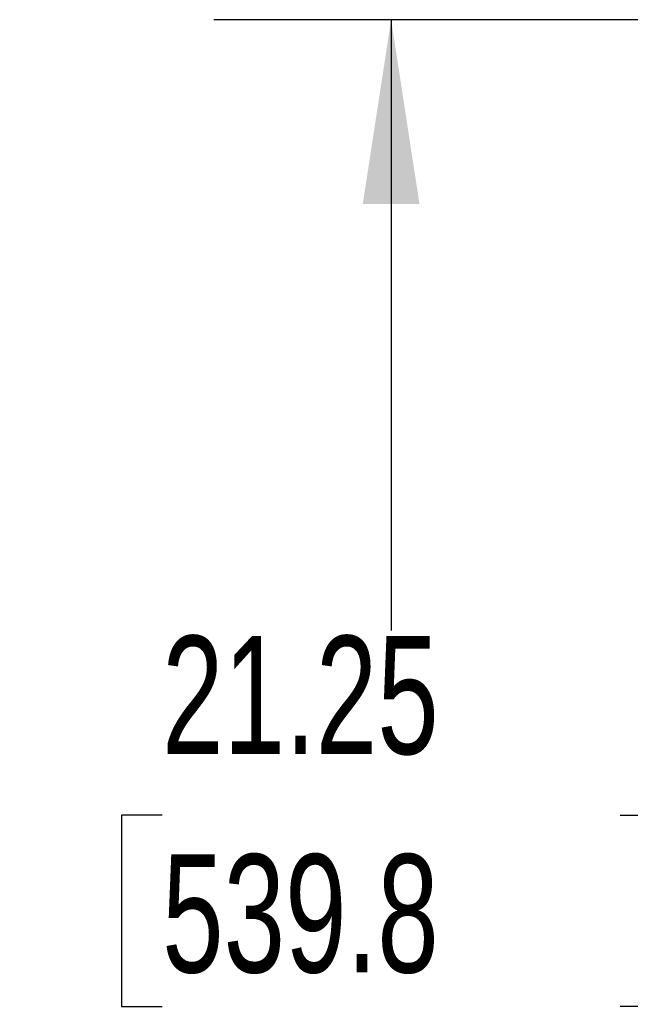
# Model space of a CAD drawing. Header units: inches. Extents: x 0.2 to 10.8, y 0.2 to 8.2.
# Tile 81 of 98: x 4.866 to 5.297, y 4.335 to 5.029. Entities that reach past the tile are written whole.
import ezdxf

# ---------------------------------------------------------------- set-up
doc = ezdxf.new("R2010")
doc.units = ezdxf.units.IN
doc.header["$MEASUREMENT"] = 0
doc.layers.add('DIMENSIONS', color=140, linetype='Continuous')
doc.styles.add('SLDTEXTSTYLE0', font='TXT', dxfattribs={"width": 0.7})
doc.dimstyles.new('SLDDIMSTYLE0', dxfattribs={"dimtxt": 0.084961, "dimasz": 0.13, "dimexe": 0, "dimexo": 0.0625, "dimgap": 0.02124, "dimtad": 0, "dimtih": 1, "dimtoh": 1, "dimlfac": 12, "dimrnd": 1e-09, "dimzin": 12, "dimdsep": 46, "dimtxsty": 'SLDTEXTSTYLE0', "dimsah": 1, "dimcen": 0.09, "dimadec": 0, "dimazin": 3, "dimtfac": 1, "dimtofl": 0, "dimtmove": 0, "dimatfit": 3, "dimfxl": 0, "dimfrac": 2, "dimtolj": 1, "dimtzin": 12, "dimarcsym": 0})

# ---------------------------------------------------------------- blocks, each defined once
blk = doc.blocks.new('_D_18')
at = {"layer": 'DIMENSIONS'}
for p, q in [((5.78245, 5.0293), (5.00333, 5.0293)), ((5.12833, 5.0293), (5.12833, 4.59843)), ((4.96675, 4.4683), (4.93822, 4.4683)), ((4.93822, 4.4683), (4.93822, 4.33327)), ((5.2899, 4.4683), (5.31843, 4.4683)), ((5.31843, 4.4683), (5.31843, 4.33327)), ((4.93822, 4.33327), (4.96675, 4.33327)), ((5.31843, 4.33327), (5.2899, 4.33327)), ((5.12833, 3.25838), (5.12833, 4.17922)), ((5.78245, 3.25838), (5.00333, 3.25838))]:
    blk.add_line(p, q, dxfattribs=at)
for points in [[(5.12833, 5.0293), (5.10833, 4.8993), (5.14833, 4.8993)], [(5.12833, 3.25838), (5.14833, 3.38838), (5.10833, 3.38838)]]:
    blk.add_solid(points, dxfattribs=at)
at = {"layer": 'DIMENSIONS', "char_height": 0.083333, "attachment_point": 1, "style": 'SLDTEXTSTYLE0'}
for s, insert in [('21.25', (4.96675, 4.59474)), ('539.8', (4.96675, 4.44069)), ('OPENING', (4.86629, 4.28664))]:
    blk.add_mtext(s, dxfattribs=dict(at, insert=insert))

msp = doc.modelspace()

# ---------------------------------------------------------------- dimensions: what is measured, and where the dimension line sits
at = {"layer": 'DIMENSIONS'}
dim = msp.add_linear_dim(base=(5.1283268, 3.2583794), p1=(5.8324543, 5.0292961), p2=(5.8324543, 3.2583794), angle=90, text='<>\\POPENING', dimstyle='SLDDIMSTYLE0', dxfattribs=at)
dim.commit()
dim.dimension.update_dxf_attribs({"geometry": '_D_18', "text_midpoint": (5.1283268, 4.3888237), "dimtype": 160})

doc.saveas('drawing.dxf')
